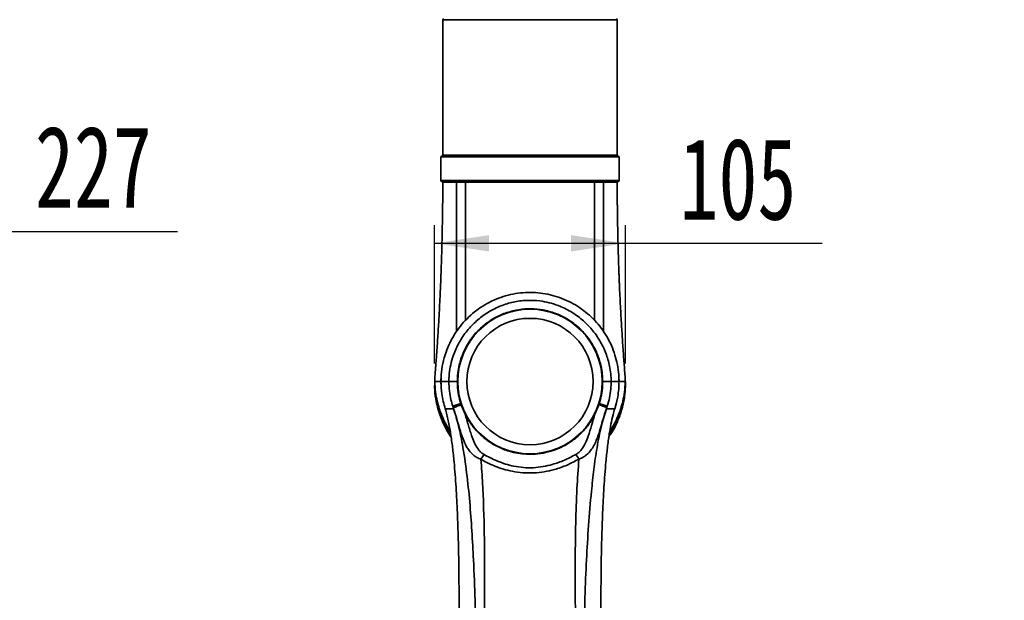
# Model space of a CAD drawing. Header units: millimetres. Extents: x 0 to 297, y 0 to 209.
# Tile 21 of 42: x 94 to 149, y 102 to 134. Entities that reach past the tile are written whole.
import ezdxf

# ---------------------------------------------------------------- set-up
doc = ezdxf.new("R2010")
doc.units = ezdxf.units.MM
doc.header["$PDSIZE"] = -1
doc.layers.add('图层0', color=7, linetype='Continuous')
doc.styles.add('SLDTEXTSTYLE1', font='TXT', dxfattribs={"width": 0.7, "bigfont": 'bigfont'})
doc.styles.add('SLDTEXTSTYLE2', font='TXT', dxfattribs={"width": 0.7})
doc.dimstyles.new('SLDDIMSTYLE0', dxfattribs={"dimtxt": 4.5, "dimasz": 3, "dimexe": 0, "dimexo": 0.0625, "dimgap": 1.125, "dimtad": 2, "dimlfac": 10, "dimrnd": 1e-09, "dimzin": 12, "dimdsep": 46, "dimtxsty": 'SLDTEXTSTYLE2', "dimsah": 1, "dimcen": 0.09, "dimadec": 0, "dimazin": 3, "dimtfac": 1, "dimtofl": 0, "dimtmove": 0, "dimatfit": 3, "dimfxl": 0, "dimfrac": 2, "dimtolj": 1, "dimtzin": 12, "dimarcsym": 0})
doc.dimstyles.new('SLDDIMSTYLE7', dxfattribs={"dimtxt": 3.5, "dimasz": 3, "dimexe": 0, "dimexo": 0.0625, "dimgap": 0.875, "dimtad": 0, "dimtih": 1, "dimtoh": 1, "dimlfac": 3, "dimrnd": 1e-09, "dimzin": 12, "dimdsep": 46, "dimtxsty": 'SLDTEXTSTYLE2', "dimblk1": 'NONE', "dimblk2": 'NONE', "dimsah": 1, "dimcen": 0, "dimadec": 0, "dimazin": 3, "dimtol": 1, "dimtp": 0.03, "dimtm": -0.01, "dimtfac": 1, "dimtmove": 0, "dimatfit": 3, "dimldrblk": 'NONE', "dimfxl": 0, "dimfrac": 2, "dimtolj": 1, "dimarcsym": 0})
doc.dimstyles.new('SLDDIMSTYLE8', dxfattribs={"dimtxt": 3.5, "dimasz": 3, "dimexe": 0, "dimexo": 0.0625, "dimgap": 0.875, "dimtad": 0, "dimtih": 1, "dimtoh": 1, "dimlfac": 3, "dimrnd": 1e-09, "dimzin": 12, "dimdsep": 46, "dimtxsty": 'SLDTEXTSTYLE2', "dimblk1": 'NONE', "dimblk2": 'NONE', "dimsah": 1, "dimcen": 0, "dimadec": 0, "dimazin": 3, "dimtfac": 1, "dimtmove": 0, "dimatfit": 3, "dimldrblk": 'NONE', "dimfxl": 0, "dimfrac": 2, "dimtolj": 1, "dimtzin": 12, "dimarcsym": 0})

# ---------------------------------------------------------------- blocks, each defined once
blk = doc.blocks.new('_D_1')
at = {"layer": '图层0'}
for p, q in [((68.911, 118.901), (68.911, 123.682)), ((91.605, 119.392), (91.605, 123.682)), ((91.605, 122.682), (68.911, 122.682)), ((91.605, 122.682), (103.122, 122.682))]:
    blk.add_line(p, q, dxfattribs=at)
for points in [[(68.911, 122.682), (71.911, 122.232), (71.911, 123.132)], [(91.605, 122.682), (88.605, 123.132), (88.605, 122.232)]]:
    blk.add_solid(points, dxfattribs=at)
at = {"layer": '图层0', "insert": (95.266, 128.482), "char_height": 4.5, "attachment_point": 1, "style": 'SLDTEXTSTYLE2'}
blk.add_mtext('227', dxfattribs=at)
blk = doc.blocks.new('_D_13')
at = {"layer": '图层0'}
for p, q in [((117.268, 115.424), (117.267, 123.027)), ((127.766, 115.424), (127.765, 123.028)), ((117.267, 122.027), (127.766, 122.028)), ((127.766, 122.028), (138.605, 122.029))]:
    blk.add_line(p, q, dxfattribs=at)
for points in [[(117.267, 122.027), (120.267, 121.578), (120.267, 122.478)], [(127.766, 122.028), (124.766, 122.478), (124.766, 121.578)]]:
    blk.add_solid(points, dxfattribs=at)
at = {"layer": '图层0', "insert": (130.748, 127.829), "char_height": 4.5, "attachment_point": 1, "rotation": 0.0034, "style": 'SLDTEXTSTYLE2'}
blk.add_mtext('105', dxfattribs=at)
blk = doc.blocks.new('SW_SYMBOL_HOLE_DEPTH')
at = {"layer": '图层0', "color": 0}
for p, q in [((0, 875), (800, 875)), ((400, 875), (400, 75)), ((100, 555), (400, 75)), ((700, 555), (400, 75))]:
    blk.add_line(p, q, dxfattribs=at)
blk = doc.blocks.new('_D_22')
at = {"layer": '图层0'}
blk.add_line((190.522, 127.2), (169.468, 127.2), dxfattribs=at)
at = {"layer": '图层0', "xscale": 0.004072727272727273, "yscale": 0.004072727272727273, "zscale": 0.004072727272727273}
blk.add_blockref('SW_SYMBOL_HOLE_DEPTH', (183.231, 127.487), dxfattribs=at)
at = {"layer": '图层0', "attachment_point": 1, "style": 'SLDTEXTSTYLE2'}
for s, insert, char_height in [('0.03', (178.575, 132.352), 2), ('%%c', (169.468, 131.712), 3.5), ('4', (173.338, 131.712), 3.5), ('+', (177.412, 132.352), 2), ('6', (186.897, 131.712), 3.5), ('+', (177.412, 130.024), 2), ('0.01', (178.575, 130.024), 2)]:
    blk.add_mtext(s, dxfattribs=dict(at, insert=insert, char_height=char_height))
blk = doc.blocks.new('_None')
blk = doc.blocks.new('_D_23')
at = {"layer": '图层0'}
blk.add_line((232.317, 127.552), (258.142, 127.552), dxfattribs=at)
at = {"layer": '图层0', "char_height": 3.5, "attachment_point": 1}
for s, insert, style in [('%%c', (237.978, 131.061), 'SLDTEXTSTYLE2'), ('贯穿', (249.927, 131.061), 'SLDTEXTSTYLE1'), ('6-', (233.904, 131.061), 'SLDTEXTSTYLE2'), ('6.6', (241.848, 131.061), 'SLDTEXTSTYLE2'), ('圆周均布', (237.876, 126.988), 'SLDTEXTSTYLE1')]:
    blk.add_mtext(s, dxfattribs=dict(at, insert=insert, style=style))

msp = doc.modelspace()

# ---------------------------------------------------------------- linework, layer by layer
at = {"color": 7, "linetype": 'Continuous', "lineweight": 35}
for p, q in [((117.716838, 134.326152), (117.716838, 126.876152)), ((127.316838, 126.876152), (127.316838, 134.326152)), ((117.666838, 126.826152), (122.516838, 126.826152)), ((122.516838, 126.826152), (127.366838, 126.826152)), ((117.616838, 126.776152), (117.616838, 125.476152)), ((127.416838, 125.476152), (127.416838, 126.776152)), ((127.366838, 125.426152), (117.666838, 125.426152)), ((127.312924, 125.396165), (127.313526, 125.396151)), ((127.411328, 114.658468), (127.416838, 114.426152)), ((117.852176, 112.925845), (117.807906, 113.071176)), ((118.706525, 113.208978), (118.264546, 113.071099)), ((118.297318, 112.969169), (118.264546, 113.071099)), ((118.308725, 112.92615), (118.297318, 112.969169)), ((118.730207, 113.137189), (118.706525, 113.208978)), ((118.943053, 112.629472), (118.730207, 113.137189)), ((126.308301, 113.151471), (126.09126, 112.630739)), ((126.327173, 113.209044), (126.308301, 113.151471)), ((126.327173, 113.209044), (126.769274, 113.070423)), ((126.741624, 112.984558), (126.726826, 112.926151)), ((126.769274, 113.070423), (126.741624, 112.984558))]:
    msp.add_line(p, q, dxfattribs=at)
at = {"color": 8, "linetype": 'Continuous', "lineweight": 35}
for p, q in [((127.316838, 134.326152), (117.716838, 134.326152)), ((117.716838, 126.876152), (127.316838, 126.876152)), ((122.516838, 126.776152), (117.616838, 126.776152)), ((127.416838, 126.776152), (122.516838, 126.776152)), ((117.616838, 125.476152), (127.416838, 125.476152)), ((118.466826, 125.395642), (118.370507, 125.395519))]:
    msp.add_line(p, q, dxfattribs=at)
at = {"color": 7, "linetype": 'Continuous', "lineweight": 35, "flags": 128}
for points in [[(117.62545, 114.135782), (117.616838, 114.426152), (117.627137, 114.743667)], [(127.344923, 113.589733), (127.25873, 113.191459), (127.181568, 112.926052)]]:
    msp.add_lwpolyline(points, dxfattribs=at)
at = {"color": 7, "linetype": 'Continuous', "lineweight": 35}
for radius in [3.975, 3.475]:
    msp.add_circle((122.516838, 114.426152), radius, dxfattribs=at)
for centre, radius, start, end in [((117.766838, 134.326152), 0.05, 90, 180), ((127.266838, 134.326152), 0.05, 0, 90), ((117.666838, 126.776152), 0.05, 90, 180), ((117.766838, 126.876152), 0.05, 180, 270), ((127.266838, 126.876152), 0.05, 270, 0), ((127.366838, 126.776152), 0.05, 0, 90), ((117.666838, 125.476152), 0.05, 180, 270), ((117.746835, 125.396152), 0.03, 89.8403437, 181.1894691), ((127.286781, 125.396152), 0.03, 358.5850162, 92.0904829), ((127.366838, 125.476152), 0.05, 270, 0), ((121.105989, 109.448719), 1.467164, 139.4087119, 151.5075694), ((123.897828, 109.45496), 1.48772, 28.2215702, 40.0178399)]:
    msp.add_arc(centre, radius, start, end, dxfattribs=at)
for points, knots in [([(117.716661, 125.396148), (117.716646, 125.315654), (117.716613, 125.128834), (117.71525, 124.85101), (117.713123, 124.55626), (117.710121, 124.253349), (117.704725, 123.824057), (117.696072, 123.289534), (117.683972, 122.66809), (117.672009, 122.131308), (117.660349, 121.664606), (117.64965, 121.276811), (117.638991, 120.927768), (117.629078, 120.631349), (117.619163, 120.353191), (117.607296, 120.042168), (117.592483, 119.683008), (117.568521, 119.144305), (117.533492, 118.436974), (117.492158, 117.701692), (117.454956, 117.093368), (117.424856, 116.627619), (117.398743, 116.244758), (117.377188, 115.939907), (117.363219, 115.746668), (117.351201, 115.585325), (117.341467, 115.46091), (117.332624, 115.354445), (117.324956, 115.262533), (117.319924, 115.200851), (117.316543, 115.158088), (117.314392, 115.130251), (117.312517, 115.10533), (117.310288, 115.074703), (117.307828, 115.037977), (117.306811, 115.01572), (117.302843, 114.953378), (117.295228, 114.859369), (117.285155, 114.697294), (117.277267, 114.540065), (117.27831, 114.437472), (117.278426, 114.426065)], [0, 0, 0, 0, 0.0210556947, 0.0488682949, 0.0725635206, 0.0979019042, 0.1277786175, 0.1844344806, 0.2368802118, 0.2892084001, 0.323935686, 0.3582073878, 0.3900731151, 0.4147736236, 0.4353874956, 0.462570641, 0.4957470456, 0.5288890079, 0.6027614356, 0.6797823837, 0.7203830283, 0.7611041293, 0.8009482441, 0.8203428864, 0.8400399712, 0.8539024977, 0.8686649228, 0.8819326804, 0.8895967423, 0.8956244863, 0.8982165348, 0.9006694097, 0.9031217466, 0.9057122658, 0.9117347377, 0.9231996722, 0.9350109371, 0.9511387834, 0.968216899, 0.9964662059, 1, 1, 1, 1]), ([(118.370507, 125.395519), (118.272723, 125.39537), (118.106936, 125.395117), (117.94848, 125.395146), (117.820926, 125.395309), (117.785967, 125.39557), (117.766464, 125.395716)], [0, 0, 0, 0, 0.305951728, 0.518722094, 0.73149227, 1, 1, 1, 1]), ([(118.492159, 125.426152), (118.48881, 125.425691), (118.482112, 125.424769), (118.473692, 125.417685), (118.467852, 125.407579), (118.467168, 125.399616), (118.466825, 125.395634)], [0, 0, 0, 0, 0.249991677, 0.499988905, 0.749991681, 1, 1, 1, 1]), ([(118.966838, 125.395662), (118.966837, 125.395662), (118.904806, 125.396349), (118.784605, 125.397249), (118.617951, 125.397219), (118.515217, 125.396298), (118.466826, 125.395634), (118.466825, 125.395634)], [0, 0, 0, 0, 0.000007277, 0.338451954, 0.675960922, 0.999992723, 1, 1, 1, 1]), ([(118.989193, 125.426152), (118.986242, 125.425691), (118.98034, 125.42477), (118.972917, 125.417692), (118.967762, 125.407595), (118.967146, 125.399635), (118.966838, 125.395656)], [0, 0, 0, 0, 0.2500012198, 0.50000163, 0.7500012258, 1, 1, 1, 1]), ([(126.066838, 125.395663), (125.940755, 125.395495), (125.688185, 125.395158), (125.257517, 125.395005), (124.79575, 125.395058), (124.303519, 125.395315), (123.789241, 125.39566), (123.259303, 125.396004), (122.720274, 125.396168), (122.179367, 125.396117), (121.554323, 125.395828), (120.859832, 125.395306), (120.35157, 125.395033), (120.032948, 125.394976), (119.811909, 125.394963), (119.4883, 125.395058), (119.187487, 125.395315), (119.022197, 125.39557), (118.966838, 125.395656)], [0, 0, 0, 0, 0.067783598, 0.135783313, 0.203566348, 0.271315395, 0.33928095, 0.407027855, 0.474552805, 0.542294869, 0.60981991, 0.710730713, 0.811643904, 0.819131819, 0.849092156, 0.909369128, 0.969646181, 1, 1, 1, 1]), ([(126.566838, 125.395776), (126.566837, 125.395776), (126.515496, 125.396455), (126.408641, 125.397334), (126.241246, 125.397222), (126.124304, 125.396304), (126.06684, 125.395669), (126.066838, 125.395669)], [0, 0, 0, 0, 0.000007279, 0.343676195, 0.686366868, 0.999992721, 1, 1, 1, 1]), ([(127.755218, 114.426519), (127.751755, 114.553529), (127.744554, 114.817657), (127.708706, 115.234958), (127.677414, 115.658775), (127.645944, 116.09314), (127.615973, 116.531011), (127.586991, 116.976422), (127.558839, 117.429648), (127.53008, 117.917003), (127.500685, 118.448034), (127.471926, 119.011503), (127.449466, 119.494314), (127.433657, 119.859998), (127.424039, 120.093623), (127.415454, 120.310975), (127.406236, 120.555564), (127.395752, 120.851962), (127.384837, 121.186791), (127.37299, 121.584679), (127.361704, 122.010214), (127.351891, 122.430264), (127.344041, 122.805969), (127.337506, 123.156144), (127.331787, 123.506462), (127.327359, 123.823824), (127.324158, 124.096615), (127.321718, 124.342592), (127.319773, 124.582332), (127.318156, 124.85341), (127.31704, 125.123372), (127.317007, 125.3107), (127.316992, 125.396159)], [0, 0, 0, 0, 0.036482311, 0.075867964, 0.115073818, 0.153946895, 0.195612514, 0.234543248, 0.275358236, 0.319169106, 0.367301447, 0.420067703, 0.472936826, 0.499289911, 0.519954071, 0.536732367, 0.558597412, 0.586639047, 0.617521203, 0.649815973, 0.694991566, 0.733358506, 0.764141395, 0.7972309, 0.828603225, 0.8594615, 0.883603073, 0.902848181, 0.926432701, 0.94890086, 0.976688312, 1, 1, 1, 1]), ([(127.416212, 114.426152), (127.416212, 114.426154), (127.416212, 114.59628), (127.397572, 114.951136), (127.309536, 115.484687), (127.158152, 116.018753), (126.948117, 116.53251), (126.680314, 117.018502), (126.360395, 117.471627), (125.993288, 117.885326), (125.582632, 118.253277), (125.135468, 118.572891), (124.6568, 118.840903), (124.151808, 119.052293), (123.627784, 119.20652), (123.087778, 119.302407), (122.538116, 119.335368), (121.986182, 119.306335), (121.440029, 119.215466), (120.907267, 119.061549), (120.394276, 118.848818), (119.9087, 118.580601), (119.457734, 118.258813), (119.045692, 117.889658), (118.677919, 117.478372), (118.360272, 117.02919), (118.094686, 116.549285), (117.871699, 116.015024), (117.709067, 115.428352), (117.627914, 114.884414), (117.620266, 114.549012), (117.617465, 114.426152)], [0, 0, 0, 0, 0.00000039, 0.033198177, 0.069190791, 0.105301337, 0.141295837, 0.177264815, 0.213348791, 0.249318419, 0.284963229, 0.32071932, 0.356363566, 0.391788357, 0.427323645, 0.462746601, 0.49858426, 0.53453917, 0.570377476, 0.606388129, 0.64251584, 0.678528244, 0.714403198, 0.750392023, 0.786267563, 0.821839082, 0.857521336, 0.893091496, 0.934560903, 0.976029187, 1, 1, 1, 1]), ([(118.051138, 114.426152), (118.051138, 114.426154), (118.051138, 114.436446), (118.051794, 114.617854), (118.076375, 114.971163), (118.172249, 115.477304), (118.351783, 116.051991), (118.652374, 116.673645), (119.097814, 117.30081), (119.636632, 117.838178), (120.24121, 118.272865), (120.901372, 118.598378), (121.5986, 118.813373), (122.324019, 118.907256), (122.986667, 118.881527), (123.567523, 118.77137), (124.14553, 118.59009), (124.768788, 118.288014), (125.396678, 117.840947), (125.935451, 117.298991), (126.37675, 116.681618), (126.708579, 115.997584), (126.889296, 115.374855), (126.970311, 114.846915), (126.978463, 114.566404), (126.982539, 114.426152)], [0, 0, 0, 0, 0.000000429, 0.002208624, 0.038928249, 0.075782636, 0.112512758, 0.167847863, 0.223190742, 0.276806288, 0.330419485, 0.382255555, 0.434082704, 0.486280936, 0.538474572, 0.575663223, 0.612854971, 0.668183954, 0.723520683, 0.777475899, 0.831428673, 0.885635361, 0.939830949, 0.969916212, 1, 1, 1, 1]), ([(118.516839, 114.427037), (118.5222, 114.582772), (118.532923, 114.894243), (118.62966, 115.423155), (118.819444, 116.000265), (119.135589, 116.599207), (119.549179, 117.13525), (120.045415, 117.595958), (120.613213, 117.964835), (121.233945, 118.235328), (121.891843, 118.395465), (122.567119, 118.445246), (123.240938, 118.378587), (123.894623, 118.202042), (124.508395, 117.916105), (125.066789, 117.533138), (125.551341, 117.060161), (125.951398, 116.513934), (126.252435, 115.907294), (126.422976, 115.341566), (126.504022, 114.844218), (126.512566, 114.566097), (126.516838, 114.427037)], [0, 0, 0, 0, 0.037206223, 0.074412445, 0.128108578, 0.181804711, 0.235500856, 0.289197, 0.342892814, 0.396588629, 0.45028473, 0.50398083, 0.557676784, 0.611372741, 0.665068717, 0.718764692, 0.772460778, 0.826156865, 0.879852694, 0.933548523, 0.966774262, 1, 1, 1, 1]), ([(118.175334, 111.367011), (118.168717, 111.375654), (118.026707, 111.561159), (117.8182, 111.957345), (117.577392, 112.497612), (117.420129, 113.005487), (117.311573, 113.523509), (117.256602, 113.993701), (117.273295, 114.306904), (117.278693, 114.408182)], [0, 0, 0, 0, 0.009721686, 0.208647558, 0.40702675, 0.555411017, 0.703792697, 0.904217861, 1, 1, 1, 1]), ([(117.277506, 114.426152), (117.284983, 114.230189), (117.298871, 113.866244), (117.396018, 113.369951), (117.510587, 112.96431), (117.6271, 112.644981), (117.728727, 112.407589), (117.803838, 112.249561), (117.872488, 112.113258), (117.95239, 111.964086), (118.040768, 111.807506), (118.107716, 111.703476), (118.128986, 111.670426)], [0, 0, 0, 0, 0.193094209, 0.358618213, 0.497097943, 0.608727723, 0.693577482, 0.751828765, 0.780768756, 0.846863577, 0.951348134, 1, 1, 1, 1]), ([(117.617465, 114.426152), (117.617465, 114.42615), (117.617458, 114.198662), (117.643404, 113.830286), (117.735944, 113.330477), (117.810055, 113.059637), (117.852739, 112.926153), (117.852739, 112.926151)], [0, 0, 0, 0, 0.000003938, 0.447927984, 0.724058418, 0.999996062, 1, 1, 1, 1]), ([(117.617465, 114.426152), (117.626452, 114.426152), (117.644422, 114.426152), (117.744806, 114.426152), (117.878707, 114.426152), (117.993655, 114.426152), (118.051138, 114.426152)], [0, 0, 0, 0, 0.280087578, 0.560032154, 0.779984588, 1, 1, 1, 1]), ([(118.516839, 114.427037), (118.460612, 114.426931), (118.348493, 114.426719), (118.204566, 114.426445), (118.095044, 114.426236), (118.065773, 114.42618), (118.051138, 114.426152)], [0, 0, 0, 0, 0.251122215, 0.500748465, 0.750374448, 1, 1, 1, 1]), ([(118.264546, 113.071099), (118.229797, 113.187166), (118.148204, 113.459696), (118.070081, 113.913433), (118.05192, 114.251523), (118.051138, 114.42615), (118.051138, 114.426152)], [0, 0, 0, 0, 0.2638435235, 0.6195161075, 0.9999956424, 1, 1, 1, 1]), ([(118.706525, 113.208978), (118.661579, 113.369986), (118.570962, 113.694599), (118.522594, 114.106141), (118.518195, 114.351414), (118.516839, 114.427037)], [0, 0, 0, 0, 0.405009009, 0.816551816, 1, 1, 1, 1]), ([(126.516838, 114.427037), (126.51079, 114.261333), (126.498598, 113.927298), (126.420245, 113.520448), (126.349616, 113.284135), (126.327173, 113.209044)], [0, 0, 0, 0, 0.401765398, 0.80990543, 1, 1, 1, 1]), ([(126.516838, 114.427037), (126.573065, 114.426931), (126.685184, 114.426719), (126.829111, 114.426445), (126.938633, 114.426236), (126.967904, 114.42618), (126.982539, 114.426152)], [0, 0, 0, 0, 0.251122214, 0.500748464, 0.750374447, 1, 1, 1, 1]), ([(126.982539, 114.426152), (126.982539, 114.42615), (126.981928, 114.289841), (126.969458, 113.990481), (126.904758, 113.534245), (126.814135, 113.224001), (126.769274, 113.070423)], [0, 0, 0, 0, 0.000004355, 0.296849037, 0.651923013, 1, 1, 1, 1]), ([(127.747656, 114.630946), (127.75321, 114.586534), (127.779374, 114.377337), (127.767514, 113.99998), (127.713113, 113.448791), (127.575415, 112.848092), (127.336398, 112.213302), (127.098125, 111.725325), (126.912012, 111.466253), (126.862189, 111.396898)], [0, 0, 0, 0, 0.039773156, 0.187347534, 0.334924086, 0.532350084, 0.730406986, 0.927828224, 1, 1, 1, 1]), ([(126.903707, 111.668869), (126.925362, 111.702456), (126.979364, 111.786214), (127.052577, 111.913603), (127.121864, 112.038821), (127.173093, 112.136401), (127.230178, 112.249574), (127.305275, 112.407491), (127.406976, 112.644936), (127.523441, 112.964253), (127.637885, 113.369927), (127.734866, 113.866225), (127.748723, 114.230184), (127.756184, 114.426152)], [0, 0, 0, 0, 0.049448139, 0.123311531, 0.180280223, 0.220079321, 0.249001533, 0.307192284, 0.391950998, 0.503458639, 0.641784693, 0.807124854, 1, 1, 1, 1]), ([(127.416212, 114.426152), (127.407225, 114.426152), (127.389254, 114.426152), (127.288871, 114.426152), (127.15497, 114.426152), (127.040021, 114.426152), (126.982539, 114.426152)], [0, 0, 0, 0, 0.280087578, 0.560032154, 0.779984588, 1, 1, 1, 1]), ([(127.180938, 112.926152), (127.180939, 112.926154), (127.250233, 113.142714), (127.337682, 113.501126), (127.40561, 114.005245), (127.412678, 114.285842), (127.416212, 114.426152)], [0, 0, 0, 0, 0.000003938, 0.447703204, 0.723827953, 1, 1, 1, 1]), ([(117.852739, 112.926152), (117.85274, 112.92615), (117.887435, 112.817538), (117.916486, 112.707229), (117.945536, 112.596921)], [0, 0, 0, 0, 0.000017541, 1, 1, 1, 1]), ([(118.308729, 112.926152), (118.250055, 112.926152), (118.132725, 112.926152), (117.991131, 112.926152), (117.882272, 112.926152), (117.862585, 112.926152), (117.852739, 112.926152)], [0, 0, 0, 0, 0.213226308, 0.426386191, 0.713112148, 1, 1, 1, 1]), ([(118.293538, 112.986768), (118.293383, 112.986656), (118.29309, 112.986443), (118.292922, 112.985458), (118.293021, 112.983954), (118.293396, 112.981916), (118.29403, 112.979397), (118.295299, 112.975089), (118.296501, 112.971642), (118.297358, 112.969182)], [0, 0, 0, 0, 0.122379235, 0.231143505, 0.333247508, 0.437001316, 0.549864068, 0.678848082, 1, 1, 1, 1]), ([(118.293538, 112.986768), (118.308352, 112.992426), (118.337982, 113.00374), (118.444179, 113.040756), (118.578813, 113.086643), (118.68099, 113.120757), (118.730207, 113.137189)], [0, 0, 0, 0, 0.254494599, 0.508989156, 0.763484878, 1, 1, 1, 1]), ([(119.816528, 110.148619), (119.737033, 110.181899), (119.577843, 110.248544), (119.376224, 110.397475), (119.202297, 110.576571), (119.03201, 110.818867), (118.851649, 111.18264), (118.679597, 111.692413), (118.517259, 112.293708), (118.379331, 112.730305), (118.303915, 112.955749), (118.293538, 112.986768)], [0, 0, 0, 0, 0.076725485, 0.153643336, 0.235969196, 0.318398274, 0.441392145, 0.622531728, 0.80368149, 0.972987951, 1, 1, 1, 1]), ([(119.542109, 98.426153), (119.542109, 98.426155), (119.54802, 99.008561), (119.546204, 100.332728), (119.502603, 102.395233), (119.419624, 104.408417), (119.321495, 106.213236), (119.206776, 107.809416), (119.04115, 109.401197), (118.838002, 110.788443), (118.603494, 111.966611), (118.419139, 112.610344), (118.30873, 112.92615), (118.308729, 112.926152)], [0, 0, 0, 0, 0.000000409, 0.11924882, 0.271622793, 0.424000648, 0.533724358, 0.643498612, 0.753194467, 0.862811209, 0.931441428, 0.999999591, 1, 1, 1, 1]), ([(126.744054, 113.001734), (126.740592, 112.991435), (126.674653, 112.795268), (126.554078, 112.409623), (126.412908, 111.919433), (126.289416, 111.5109), (126.172578, 111.188416), (126.036373, 110.89594), (125.872899, 110.638503), (125.689237, 110.437091), (125.492775, 110.289018), (125.335983, 110.205123), (125.236169, 110.168545), (125.208697, 110.158477)], [0, 0, 0, 0, 0.008950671, 0.170492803, 0.332067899, 0.438494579, 0.544901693, 0.643629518, 0.74225785, 0.838679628, 0.906531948, 0.974274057, 1, 1, 1, 1]), ([(126.726823, 112.926152), (126.726823, 112.92615), (126.671096, 112.769479), (126.568519, 112.453515), (126.381909, 111.742731), (126.194559, 110.787162), (126.024622, 109.589825), (125.871485, 108.161126), (125.731411, 106.503199), (125.618217, 104.558187), (125.535581, 102.55575), (125.488739, 100.494274), (125.485572, 99.116022), (125.491573, 98.426155), (125.491573, 98.426153)], [0, 0, 0, 0, 0.000000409, 0.034082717, 0.068170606, 0.150941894, 0.233809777, 0.316672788, 0.446356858, 0.576048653, 0.717378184, 0.858714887, 0.999999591, 1, 1, 1, 1]), ([(126.744054, 113.001734), (126.728972, 113.007346), (126.698525, 113.018676), (126.59228, 113.055534), (126.457917, 113.101318), (126.356642, 113.135266), (126.308301, 113.151471)], [0, 0, 0, 0, 0.25200881, 0.508762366, 0.765519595, 1, 1, 1, 1]), ([(127.180938, 112.926152), (127.171092, 112.926152), (127.151405, 112.926152), (127.042694, 112.926152), (126.901617, 112.926152), (126.785094, 112.926152), (126.726823, 112.926152)], [0, 0, 0, 0, 0.2875038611, 0.5748454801, 0.7873899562, 1, 1, 1, 1]), ([(126.741621, 112.984559), (126.742524, 112.988274), (126.743877, 112.993841), (126.744571, 112.999085), (126.744526, 113.001223), (126.744207, 113.001568), (126.744054, 113.001734)], [0, 0, 0, 0, 0.499601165, 0.748836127, 0.879906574, 1, 1, 1, 1]), ([(127.088263, 112.597409), (127.117268, 112.707555), (127.146273, 112.817703), (127.180937, 112.92615), (127.180938, 112.926152)], [0, 0, 0, 0, 0.999982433, 1, 1, 1, 1]), ([(117.945536, 112.596921), (117.971266, 112.488695), (118.050544, 112.155242), (118.154861, 111.552388), (118.257662, 110.792243), (118.359661, 109.808447), (118.451941, 108.611191), (118.523461, 107.200773), (118.57759, 105.546157), (118.610646, 103.648115), (118.61953, 101.204981), (118.602155, 99.473916), (118.591949, 98.457088)], [0, 0, 0, 0, 0.026041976, 0.080237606, 0.136183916, 0.192172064, 0.291159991, 0.390224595, 0.489278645, 0.638444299, 0.787622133, 1, 1, 1, 1]), ([(118.943053, 112.629472), (119.042424, 112.451867), (119.242353, 112.094534), (119.63676, 111.630393), (120.104606, 111.213615), (120.652364, 110.866865), (121.206648, 110.632028), (121.723528, 110.497253), (122.182699, 110.431827), (122.69073, 110.417854), (123.237566, 110.477602), (123.807078, 110.624653), (124.343368, 110.85222), (124.865577, 111.167735), (125.353795, 111.582184), (125.781244, 112.076524), (125.991982, 112.453259), (126.09126, 112.630739)], [0, 0, 0, 0, 0.068318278, 0.137452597, 0.206617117, 0.283084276, 0.359508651, 0.411113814, 0.462927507, 0.514489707, 0.580240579, 0.646030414, 0.712205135, 0.778405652, 0.855089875, 0.931732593, 1, 1, 1, 1]), ([(118.943053, 112.629472), (119.006656, 112.417042), (119.134773, 111.989145), (119.294777, 111.440367), (119.475847, 110.9919), (119.646902, 110.708497), (119.825477, 110.512769), (119.935857, 110.440178), (119.991868, 110.403342)], [0, 0, 0, 0, 0.253641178, 0.510909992, 0.674678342, 0.841922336, 0.91978556, 1, 1, 1, 1]), ([(125.037191, 110.411603), (125.094439, 110.448811), (125.211369, 110.524808), (125.393686, 110.727384), (125.569592, 111.023682), (125.746436, 111.471677), (125.904722, 112.012396), (126.028806, 112.423713), (126.09126, 112.630739)], [0, 0, 0, 0, 0.08172527, 0.166922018, 0.334803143, 0.507760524, 0.752243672, 1, 1, 1, 1]), ([(126.441724, 98.457151), (126.431336, 99.472451), (126.413637, 101.202287), (126.422471, 103.64448), (126.455595, 105.543301), (126.509836, 107.198594), (126.581414, 108.609613), (126.673696, 109.804629), (126.775038, 110.783585), (126.868705, 111.477371), (126.96986, 112.086492), (127.048803, 112.427136), (127.088263, 112.597409)], [0, 0, 0, 0, 0.2120482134, 0.3612807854, 0.5105011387, 0.6095925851, 0.7086944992, 0.8077194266, 0.8631572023, 0.91855457, 0.9592890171, 1, 1, 1, 1]), ([(125.208697, 110.158477), (124.993875, 110.044686), (124.564533, 109.817263), (123.922787, 109.591166), (123.3055, 109.452995), (122.721398, 109.389691), (122.125227, 109.398464), (121.562715, 109.473394), (121.048048, 109.601467), (120.580516, 109.766659), (120.170936, 109.951292), (119.922541, 110.089593), (119.816528, 110.148619)], [0, 0, 0, 0, 0.131824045, 0.263462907, 0.363619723, 0.46365308, 0.566032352, 0.668490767, 0.756846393, 0.845529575, 0.934073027, 1, 1, 1, 1]), ([(119.816528, 110.148619), (119.849693, 109.697199), (119.916026, 108.794322), (119.987505, 106.984337), (120.023024, 104.878191), (120.019647, 102.476757), (119.984911, 100.378353), (119.991856, 99.028709), (119.994957, 98.42615)], [0, 0, 0, 0, 0.115701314, 0.231411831, 0.46320516, 0.654457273, 0.845729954, 1, 1, 1, 1]), ([(119.991868, 110.403342), (120.095226, 110.347228), (120.334144, 110.217516), (120.723926, 110.041394), (121.164297, 109.88206), (121.642124, 109.757679), (122.157942, 109.683989), (122.701154, 109.674685), (123.235228, 109.736971), (123.810309, 109.871727), (124.416947, 110.089911), (124.83034, 110.304319), (125.037191, 110.411603)], [0, 0, 0, 0, 0.067939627, 0.157047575, 0.246263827, 0.335165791, 0.434877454, 0.534494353, 0.632881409, 0.731410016, 0.865605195, 1, 1, 1, 1]), ([(125.038701, 98.426151), (125.040442, 98.950542), (125.043925, 99.999368), (125.006758, 102.097635), (124.994013, 104.309744), (125.028615, 106.634865), (125.085115, 108.448317), (125.169919, 109.62186), (125.208697, 110.158477)], [0, 0, 0, 0, 0.13410458, 0.268220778, 0.5364297, 0.69947275, 0.86258021, 1, 1, 1, 1])]:
    msp.add_open_spline(points, degree=3, knots=knots, dxfattribs=at)
at = {"color": 8, "linetype": 'Continuous', "lineweight": 35}
for points, knots in [([(117.75956, 125.395752), (117.746202, 125.39581), (117.715965, 125.395941), (117.718868, 125.396077), (117.720489, 125.396153)], [0, 0, 0, 0, 0.441763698, 1, 1, 1, 1]), ([(118.466839, 117.172623), (118.466839, 117.239296), (118.466839, 117.378292), (118.466838, 117.68655), (118.466839, 118.071229), (118.466838, 118.527176), (118.466838, 119.044357), (118.466838, 119.612352), (118.466838, 120.217932), (118.466838, 120.848951), (118.466838, 121.496202), (118.466838, 122.147189), (118.466839, 122.796429), (118.466838, 123.44616), (118.466838, 124.095867), (118.466842, 124.745695), (118.466831, 125.178992), (118.466825, 125.395638)], [0, 0, 0, 0, 0.061992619, 0.129237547, 0.196486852, 0.263726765, 0.330976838, 0.398220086, 0.465472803, 0.532277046, 0.599061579, 0.665866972, 0.732691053, 0.799522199, 0.866346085, 0.933173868, 1, 1, 1, 1]), ([(118.966838, 125.395659), (118.966839, 125.142675), (118.966839, 124.637497), (118.966839, 123.880614), (118.966839, 123.125663), (118.966839, 122.376939), (118.966839, 121.651302), (118.966839, 120.968289), (118.966839, 120.359059), (118.966839, 119.819151), (118.966839, 119.339922), (118.966839, 118.90951), (118.966839, 118.52739), (118.966839, 118.198615), (118.966839, 117.952479), (118.966839, 117.842263), (118.966839, 117.796825)], [0, 0, 0, 0, 0.086066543, 0.171864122, 0.257474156, 0.342850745, 0.426610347, 0.504020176, 0.576055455, 0.639854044, 0.701710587, 0.762734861, 0.824143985, 0.887248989, 0.953516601, 1, 1, 1, 1]), ([(126.066838, 125.395666), (126.066839, 125.144108), (126.066839, 124.641796), (126.066839, 123.889353), (126.066839, 123.138972), (126.066839, 122.39464), (126.066839, 121.672714), (126.066839, 120.992146), (126.066839, 120.39506), (126.066839, 119.873957), (126.066839, 119.419255), (126.066839, 119.005636), (126.066839, 118.634946), (126.066839, 118.306939), (126.066839, 118.034904), (126.066839, 117.85893), (126.066839, 117.798851), (126.066839, 117.786611)], [0, 0, 0, 0, 0.085125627, 0.169979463, 0.254601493, 0.338997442, 0.421868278, 0.498631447, 0.569974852, 0.629752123, 0.687723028, 0.744815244, 0.801980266, 0.860266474, 0.920881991, 0.98388193, 1, 1, 1, 1]), ([(127.313526, 125.396151), (127.314467, 125.396137), (127.319179, 125.396062), (127.282756, 125.395812), (127.184095, 125.395531), (127.015583, 125.395443), (126.901027, 125.395473), (126.797813, 125.395533), (126.707867, 125.395599), (126.616389, 125.395715), (126.566837, 125.395779)], [0, 0, 0, 0, 0.037721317, 0.188846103, 0.48209874, 0.633080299, 0.784061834, 0.806254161, 0.895049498, 1, 1, 1, 1]), ([(126.566837, 117.161388), (126.566837, 117.161523), (126.56684, 117.213039), (126.566837, 117.38742), (126.566839, 117.6916), (126.566838, 118.082236), (126.566839, 118.539124), (126.566838, 119.057601), (126.566838, 119.625857), (126.566838, 120.231115), (126.566838, 120.861593), (126.566838, 121.507456), (126.566838, 122.156139), (126.566838, 122.803752), (126.566838, 123.451776), (126.566838, 124.099751), (126.566839, 124.747763), (126.566838, 125.179774), (126.566838, 125.395777)], [0, 0, 0, 0, 0.0001716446, 0.0657423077, 0.1327220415, 0.1997063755, 0.2666781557, 0.3336681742, 0.4006432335, 0.4675690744, 0.5340991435, 0.6006365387, 0.6671841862, 0.7337449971, 0.8003118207, 0.8668731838, 0.9334371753, 1, 1, 1, 1]), ([(117.288506, 114.426152), (117.286932, 114.426152), (117.281451, 114.426152), (117.35448, 114.426152), (117.462041, 114.426152), (117.576887, 114.426152), (117.617465, 114.426152)], [0, 0, 0, 0, 0.136560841, 0.475638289, 0.814733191, 1, 1, 1, 1]), ([(127.745199, 114.426152), (127.74672, 114.426152), (127.752098, 114.426152), (127.679158, 114.426152), (127.571645, 114.426152), (127.456792, 114.426152), (127.416212, 114.426152)], [0, 0, 0, 0, 0.134021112, 0.474094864, 0.814186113, 1, 1, 1, 1]), ([(117.423282, 113.293007), (117.439421, 113.211261), (117.485857, 112.976055), (117.627084, 112.545253), (117.841289, 112.028984), (118.054781, 111.682418), (118.154426, 111.520662)], [0, 0, 0, 0, 0.1318618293, 0.3794067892, 0.7103433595, 1, 1, 1, 1]), ([(126.881069, 111.536272), (126.909947, 111.577616), (127.071145, 111.808398), (127.287596, 112.263017), (127.4929, 112.77063), (127.557599, 113.081147), (127.577053, 113.174511)], [0, 0, 0, 0, 0.082268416, 0.459231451, 0.837405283, 1, 1, 1, 1])]:
    msp.add_open_spline(points, degree=3, knots=knots, dxfattribs=at)
at = {"color": 7, "linetype": 'Continuous', "lineweight": 35}
for points in [[(126.044484, 125.426152), (126.047444, 125.425691), (126.053363, 125.424771), (126.060801, 125.417697), (126.065952, 125.407604), (126.066543, 125.399647), (126.066838, 125.395669)], [(126.566838, 125.395776), (126.566495, 125.399744), (126.565809, 125.40768), (126.560004, 125.417733), (126.55164, 125.424777), (126.544989, 125.425694), (126.541664, 125.426152)]]:
    msp.add_open_spline(points, degree=3, dxfattribs=at)
at = {"color": 7, "linetype": 'Continuous', "lineweight": 0}
for p in [(117.267746, 114.423539), (127.765983, 114.424159)]:
    msp.add_point(p, dxfattribs=at)

# ---------------------------------------------------------------- dimensions: what is measured, and where the dimension line sits
at = {"layer": '图层0'}
for p1, text, dimstyle, picture, middle in [((0.804226, 0.5785), '<>{\\fGDT;x}6', 'SLDDIMSTYLE7', '_D_22', (179.200983, 129.737283)), ((1.466959, 0.852814), '6-<> 贯穿\\P圆周均布', 'SLDDIMSTYLE8', '_D_23', (246.023408, 127.049437))]:
    dim = msp.add_diameter_dim_2p(p1=p1, p2=(0, 0), text=text, dimstyle=dimstyle, dxfattribs=at)
    dim.commit()
    dim.dimension.update_dxf_attribs({"geometry": picture, "text_midpoint": middle, "dimtype": 163})
dim = msp.add_linear_dim(base=(68.910688, 122.681513), p1=(91.604687, 118.391746), p2=(68.910688, 117.901152), dimstyle='SLDDIMSTYLE0', dxfattribs=at)
dim.commit()
dim.dimension.update_dxf_attribs({"geometry": '_D_1', "text_midpoint": (99.19369, 122.681513), "dimtype": 160})
dim = msp.add_linear_dim(base=(127.765534, 122.027994), p1=(117.267746, 114.423539), p2=(127.765983, 114.424159), angle=0.0033846, dimstyle='SLDDIMSTYLE0', dxfattribs=at)
dim.commit()
dim.dimension.update_dxf_attribs({"geometry": '_D_13', "text_midpoint": (134.676435, 122.028402), "dimtype": 160})

doc.saveas('drawing.dxf')
